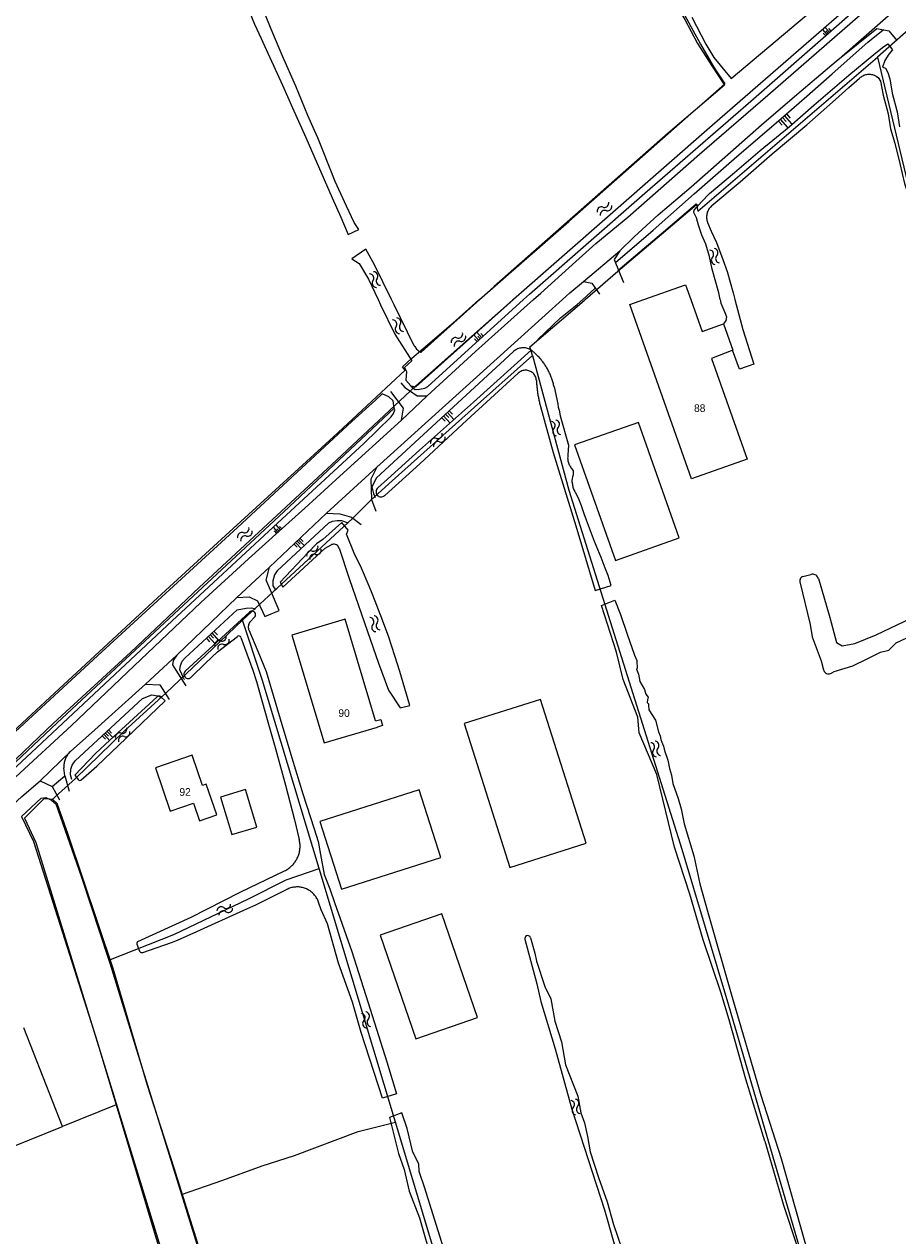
# Model space of a CAD drawing. Extents: x 123992 to 125854, y 449108 to 451911.
# Tile 6 of 175: x 125258 to 125429, y 449316 to 449554. Entities that reach past the tile are written whole.
import ezdxf
from ezdxf.enums import TextEntityAlignment as Align

# ---------------------------------------------------------------- set-up
doc = ezdxf.new("R2010")
doc.units = 0
for name, color, linetype in [('DEFAULT_113', 2, 'CONTINUOUS'), ('DEFAULT_21', 8, 'CONTINUOUS'), ('DEFAULT_4', 1, 'CONTINUOUS'), ('DEFAULT_48', 141, 'CONTINUOUS'), ('DEFAULT_6', 1, 'CONTINUOUS'), ('DEFAULT_79', 9, 'CONTINUOUS'), ('DEFAULT_87', 9, 'CONTINUOUS'), ('DEFAULT_99', 9, 'CONTINUOUS'), ('S04_TALUD', 9, 'CONTINUOUS'), ('S05_WATER', 141, 'CONTINUOUS')]:
    doc.layers.add(name, color=color, linetype=linetype)

msp = doc.modelspace()

# ---------------------------------------------------------------- linework, layer by layer
at = {"layer": 'DEFAULT_21'}
for points in [[(125376.482, 449734.371), (125350.281, 449723.382), (125335.602, 449716.338), (125325.013, 449711.265), (125323.857, 449710.473), (125320.816, 449708.42), (125339.489, 449664.586), (125362.46, 449610.341), (125378.532, 449573.105), (125379.098, 449571.875), (125383.484, 449563.289), (125384.151, 449562.234), (125390.637, 449550.23), (125393.352, 449545.633), (125395.454, 449542.466)], [(125573.748, 449689.48), (125575.112, 449688.019), (125549.422, 449666.325), (125543.938, 449661.914), (125529.805, 449651.015), (125506.945, 449633.276), (125485.883, 449615.25), (125468.495, 449600.373), (125452.69, 449586.634), (125418.913, 449556.797), (125392.917, 449534.231), (125353.817, 449500)], [(125433.842, 449555.046), (125425.446, 449547.72)], [(125367.922, 449500), (125374.375, 449505.556), (125389.875, 449518.697), (125390.141, 449517.419), (125425.446, 449547.72)], [(125425.446, 449547.72), (125436.882, 449500)], [(125347.12, 449500), (125364.723, 449515.357), (125395.454, 449542.466)], [(125251.686, 449408.702), (125250.412, 449410.427), (125253.514, 449413.299), (125263.471, 449422.491), (125283.734, 449441.298), (125296.317, 449452.837), (125318.381, 449472.943), (125332.516, 449486.106), (125331.991, 449486.731), (125333.717, 449488.404), (125342.498, 449495.872), (125347.026, 449499.918), (125347.12, 449500)], [(125353.817, 449500), (125353.655, 449499.858), (125334.602, 449483.008), (125318.95, 449468.36), (125291.929, 449443.333), (125278.505, 449430.607), (125263.279, 449416.609), (125252.961, 449406.777)], [(125357.593, 449488.99), (125357.069, 449490.715), (125367.726, 449499.831), (125367.922, 449500)], [(125300.481, 449436.89), (125309.087, 449444.832), (125322.12, 449456.896), (125325.723, 449460.493), (125329.925, 449464.314), (125346.136, 449478.825), (125357.593, 449488.99)], [(125357.593, 449488.99), (125364.749, 449462.444), (125386.974, 449391.779), (125396.178, 449361.108), (125424.535, 449263.947), (125424.662, 449263.506)], [(125262.881, 449401.473), (125267.584, 449405.718), (125277.191, 449415.06), (125285.446, 449422.578), (125294.652, 449431.295), (125300.481, 449436.89)], [(125315.551, 449387.996), (125304.348, 449425.216), (125300.481, 449436.89)], [(125256.979, 449398.252), (125260.831, 449401.824), (125261.731, 449401.973), (125262.881, 449401.473)], [(125262.881, 449401.473), (125263.73, 449400.747), (125268.77, 449386.324), (125274.193, 449369.931)], [(125256.979, 449398.252), (125259.35, 449393.352), (125271.598, 449354.782), (125275.595, 449341.468)], [(125274.193, 449369.931), (125286.932, 449375.013), (125301.626, 449382.015), (125309.051, 449385.787), (125315.551, 449387.996)], [(125330.57, 449338.098), (125315.551, 449387.996)], [(125274.193, 449369.931), (125274.782, 449368.151), (125279.347, 449353.153), (125288.465, 449323.807)], [(125265.011, 449337.216), (125257.445, 449356.663)], [(125237.869, 449348.031), (125241.76, 449337.255), (125244.43, 449329.306), (125255.133, 449333.248), (125265.011, 449337.216)], [(125275.595, 449341.468), (125265.011, 449337.216)], [(125275.595, 449341.468), (125284.468, 449311.913), (125284.365, 449307.414), (125284.734, 449305.97), (125286.808, 449297.866), (125292.794, 449278.394), (125314.693, 449206.254), (125324.6, 449173.577)], [(125288.465, 449323.807), (125296.623, 449326.637), (125304.318, 449329.477), (125310.688, 449331.542), (125323.273, 449336.211), (125330.57, 449338.098)], [(125367.983, 449212.566), (125351.263, 449269.438), (125338.543, 449311.607), (125330.57, 449338.098)], [(125288.465, 449323.807), (125291.494, 449314.058), (125294.136, 449301.711), (125296.977, 449289.038), (125308.924, 449249.793), (125330.553, 449178.927)]]:
    msp.add_lwpolyline(points, dxfattribs=at)
at = {"layer": 'DEFAULT_4'}
for points in [[(125379.463, 449500), (125387.682, 449502.91), (125388.711, 449500)], [(125396.985, 449490.043), (125392.826, 449488.369), (125399.831, 449468.574), (125388.881, 449464.699), (125376.73, 449499.034), (125379.46, 449499.999), (125379.463, 449500)], [(125388.711, 449500), (125390.932, 449493.724), (125395.154, 449495.218), (125396.985, 449490.043)], [(125326.681, 449417.049), (125320.685, 449437.054), (125310.208, 449433.914), (125316.563, 449412.712), (125327.04, 449415.852)], [(125326.681, 449417.049), (125327.696, 449417.353), (125328.055, 449416.156), (125327.04, 449415.852)], [(125295.407, 449398.539), (125293.352, 449404.611), (125292.613, 449404.36), (125290.598, 449410.312), (125283.321, 449407.848), (125286.207, 449399.32), (125290.805, 449400.876), (125291.988, 449397.381), (125295.407, 449398.539)], [(125339.532, 449390.175), (125335.279, 449403.501), (125315.722, 449397.259), (125319.975, 449383.933), (125339.532, 449390.175)]]:
    msp.add_lwpolyline(points, dxfattribs=at)
at = {"layer": 'DEFAULT_48'}
for points in [[(125333.76, 449677.049), (125338.981, 449665.127), (125341.994, 449658.054), (125345.006, 449650.961), (125349.965, 449638.92), (125353.982, 449629.462), (125358.725, 449618.062), (125362.603, 449608.846), (125366.899, 449599.147), (125369.004, 449594.038), (125371.663, 449587.907), (125375.11, 449580.091), (125377.335, 449574.642), (125378.533, 449571.517), (125381.574, 449565.743), (125383.766, 449561.493), (125387.582, 449555.113), (125390.03, 449550.383), (125392.861, 449545.969), (125395.353, 449542.18), (125384.262, 449532.745), (125350.037, 449502.594), (125347.168, 449500)], [(125318.713, 449523.201), (125316.334, 449529.231), (125315.312, 449531.855), (125314.682, 449533.278), (125313.361, 449536.243), (125310.96, 449541.994), (125308.399, 449547.745), (125306.469, 449552.453), (125304.226, 449557.903), (125302.552, 449561.87), (125300.761, 449566.097), (125299.48, 449568.863), (125298.138, 449571.609), (125294.885, 449578.684), (125290.709, 449588.242), (125287.244, 449596.297)], [(125301.78, 449556.739), (125302.822, 449554.175), (125304.123, 449551.389), (125305.149, 449549.205), (125308.322, 449542.17), (125310.332, 449537.741), (125312.952, 449531.89), (125318.113, 449520.007), (125319.848, 449516.22), (125321.265, 449512.814), (125323.35, 449513.8), (125322.48, 449515.144), (125320.942, 449518.371), (125318.713, 449523.201)], [(125394.527, 449500), (125394.268, 449501.298), (125392.938, 449505.943), (125392.395, 449508.484), (125391.671, 449510.926), (125390.923, 449512.65), (125390.236, 449514.653), (125389.826, 449516.074), (125389.333, 449517.096), (125389.376, 449517.555), (125389.859, 449518.112), (125390.826, 449519.204), (125392.436, 449520.853), (125397.342, 449524.978), (125402.389, 449529.362), (125408.078, 449534.001), (125412.925, 449538.287), (125419.861, 449544.158), (125424.787, 449548.243), (125426.455, 449549.611), (125427.539, 449550.323), (125428.431, 449549.179), (125427.706, 449548.264), (125426.898, 449547.05), (125426.469, 449545.734), (125427.028, 449545.511), (125427.522, 449544.688), (125427.874, 449543.407), (125428.376, 449540.607), (125429.351, 449536.923), (125429.812, 449533.983)], [(125392.866, 449518.481), (125398.43, 449523.173), (125404.724, 449528.708), (125411.54, 449534.38), (125417.191, 449539.399), (125419.806, 449541.701), (125421.936, 449543.567)], [(125425.27, 449543.9), (125425.093, 449543.993), (125424.91, 449544.074), (125424.722, 449544.142), (125424.53, 449544.197), (125424.334, 449544.239), (125424.136, 449544.267), (125423.937, 449544.28), (125423.737, 449544.281), (125423.538, 449544.267), (125423.339, 449544.239), (125423.144, 449544.198), (125422.951, 449544.143), (125422.763, 449544.075), (125422.581, 449543.994), (125422.404, 449543.901), (125422.234, 449543.796), (125422.072, 449543.679), (125421.936, 449543.567)], [(125425.27, 449543.9), (125425.616, 449543.701), (125426.082, 449543.001), (125426.582, 449540.21), (125427.552, 449536.545), (125428.017, 449533.576), (125428.865, 449530.746), (125429.902, 449526.763), (125430.787, 449522.853), (125431.294, 449521.261), (125431.673, 449518.613), (125432.444, 449513.273), (125433.829, 449508.708), (125434.325, 449506.643), (125435.042, 449505.167), (125435.33, 449504.166), (125435.693, 449502.902), (125436.289, 449500)], [(125392.866, 449518.481), (125392.718, 449518.347), (125392.579, 449518.203), (125392.45, 449518.05), (125392.333, 449517.888), (125392.226, 449517.719), (125392.132, 449517.542), (125392.05, 449517.36), (125391.98, 449517.173), (125391.924, 449516.981), (125391.881, 449516.786), (125391.851, 449516.588), (125391.835, 449516.389), (125391.832, 449516.189), (125391.844, 449515.989), (125391.869, 449515.791), (125391.907, 449515.594), (125391.959, 449515.401), (125392.024, 449515.212), (125392.045, 449515.16)], [(125392.045, 449515.16), (125392.728, 449513.478), (125393.772, 449511.193), (125395.01, 449507.868), (125395.855, 449505.485), (125397.066, 449501.341), (125397.422, 449500)], [(125329.796, 449500), (125326.484, 449506.805), (125324.744, 449509.894), (125322.013, 449508.033), (125323.426, 449507.085), (125325.286, 449503.996), (125327.181, 449500)], [(125327.181, 449500), (125327.181, 449499.999), (125327.67, 449498.969), (125330.458, 449493.172), (125333.792, 449487.911), (125332.394, 449486.647), (125332.738, 449485.85), (125332.61, 449484.152), (125333.635, 449482.984), (125334.62, 449482.815), (125353.825, 449499.999), (125353.826, 449500)], [(125334.299, 449490.897), (125330.308, 449498.947), (125329.796, 449500)], [(125347.168, 449500), (125347.167, 449499.999), (125335.622, 449489.63)], [(125394.527, 449500), (125394.667, 449499.298), (125395.43, 449497.437), (125395.73, 449496.577), (125395.604, 449495.841), (125395.154, 449495.218)], [(125397.422, 449500), (125397.422, 449499.999), (125398.979, 449494.123), (125401.148, 449487.273), (125398.32, 449486.272), (125396.938, 449490.026)], [(125334.299, 449490.897), (125334.394, 449490.721), (125334.502, 449490.553), (125334.622, 449490.393), (125334.754, 449490.243), (125334.897, 449490.102), (125335.049, 449489.973), (125335.211, 449489.856), (125335.381, 449489.751), (125335.559, 449489.659), (125335.622, 449489.63)], [(125327.099, 449462.927), (125329.014, 449464.639), (125335.341, 449470.359), (125345.92, 449479.82), (125357.297, 449490.049)], [(125361.808, 449482.822), (125361.766, 449483.018), (125361.722, 449483.213), (125361.674, 449483.407), (125361.622, 449483.6), (125361.568, 449483.793), (125361.511, 449483.984), (125361.45, 449484.175), (125361.386, 449484.364), (125361.32, 449484.553), (125361.25, 449484.74), (125361.177, 449484.926), (125361.101, 449485.111), (125361.022, 449485.295), (125360.94, 449485.477), (125360.855, 449485.658), (125360.767, 449485.838), (125360.676, 449486.016), (125360.582, 449486.193), (125360.485, 449486.368), (125360.386, 449486.541), (125360.283, 449486.713), (125360.178, 449486.883), (125360.07, 449487.052), (125359.959, 449487.218), (125359.846, 449487.383), (125359.73, 449487.546), (125359.611, 449487.707), (125359.49, 449487.866), (125359.366, 449488.023), (125359.239, 449488.178), (125359.11, 449488.33), (125358.979, 449488.481), (125358.845, 449488.629), (125358.708, 449488.776), (125358.569, 449488.92), (125358.428, 449489.061), (125358.285, 449489.201), (125358.139, 449489.338), (125357.991, 449489.472), (125357.841, 449489.605), (125357.689, 449489.734), (125357.535, 449489.861), (125357.378, 449489.986), (125357.297, 449490.049)], [(125328.466, 449461.41), (125335.358, 449467.662), (125344.67, 449476.275), (125354.759, 449485.518)], [(125358.335, 449484.077), (125358.313, 449484.276), (125358.273, 449484.472), (125358.214, 449484.663), (125358.138, 449484.848), (125358.045, 449485.024), (125357.936, 449485.192), (125357.811, 449485.348), (125357.673, 449485.493), (125357.521, 449485.623), (125357.358, 449485.739), (125357.185, 449485.839), (125357.004, 449485.923), (125356.815, 449485.989), (125356.621, 449486.037), (125356.423, 449486.067), (125356.224, 449486.079), (125356.024, 449486.071), (125355.826, 449486.046), (125355.631, 449486.001), (125355.441, 449485.939), (125355.258, 449485.859), (125355.083, 449485.762), (125354.917, 449485.65), (125354.763, 449485.522), (125354.759, 449485.518)], [(125358.335, 449484.077), (125358.369, 449483.542)], [(125358.369, 449483.542), (125358.382, 449483.342), (125358.398, 449483.143), (125358.414, 449482.944), (125358.433, 449482.745), (125358.453, 449482.546), (125358.476, 449482.347), (125358.499, 449482.148), (125358.525, 449481.95), (125358.552, 449481.752), (125358.581, 449481.554), (125358.612, 449481.356), (125358.645, 449481.159), (125358.679, 449480.962), (125358.715, 449480.765), (125358.753, 449480.569), (125358.792, 449480.373), (125358.833, 449480.177), (125358.876, 449479.982), (125358.921, 449479.787), (125358.967, 449479.592), (125359.015, 449479.398), (125359.065, 449479.204), (125359.116, 449479.011), (125359.141, 449478.919)], [(125227.887, 449384.546), (125245.422, 449400.512), (125251.336, 449405.624), (125253.061, 449406.922), (125253.444, 449406.701), (125264.025, 449416.658), (125285.148, 449436.352), (125308.594, 449458.216), (125330.338, 449478.647), (125330.123, 449480.046), (125329.306, 449480.847), (125327.949, 449481.449), (125326.686, 449480.175), (125321.997, 449475.973), (125299.513, 449455.145), (125272.019, 449429.956), (125255.729, 449414.927), (125255.192, 449414.882)], [(125361.808, 449482.822), (125362.553, 449479.461), (125362.627, 449478.801), (125362.822, 449478.22), (125363.032, 449477.078), (125364.642, 449471.311), (125364.614, 449470.353), (125364.526, 449469.435)], [(125359.141, 449478.919), (125361.611, 449469.919), (125362.974, 449465.611), (125366.105, 449455.436), (125369.895, 449442.738), (125373.022, 449443.71), (125372.44, 449445.693), (125371.853, 449447.136), (125371.111, 449449.24), (125369.779, 449452.388), (125368.214, 449456.577), (125367.765, 449457.819), (125367.239, 449459.363), (125366.778, 449460.592), (125366.209, 449461.685)], [(125364.526, 449469.435), (125364.501, 449469.237), (125364.487, 449469.037), (125364.485, 449468.837), (125364.495, 449468.637), (125364.517, 449468.439), (125364.55, 449468.241), (125364.595, 449468.046), (125364.651, 449467.855), (125364.718, 449467.666), (125364.796, 449467.482), (125364.885, 449467.303), (125364.984, 449467.129), (125365.093, 449466.961), (125365.203, 449466.811)], [(125365.203, 449466.811), (125365.559, 449466.349)], [(125365.516, 449465.156), (125365.591, 449465.341), (125365.641, 449465.535), (125365.663, 449465.733), (125365.659, 449465.933), (125365.628, 449466.13), (125365.57, 449466.322), (125365.559, 449466.349)], [(125365.397, 449464.339), (125365.516, 449465.156)], [(125365.397, 449464.074), (125365.397, 449464.339)], [(125365.397, 449464.074), (125365.402, 449463.874), (125365.417, 449463.675), (125365.442, 449463.476), (125365.477, 449463.279), (125365.522, 449463.085), (125365.578, 449462.892), (125365.643, 449462.703), (125365.717, 449462.518), (125365.802, 449462.336), (125365.895, 449462.16), (125365.997, 449461.988), (125366.108, 449461.821), (125366.209, 449461.685)], [(125327.099, 449462.927), (125326.964, 449462.78), (125326.86, 449462.609), (125326.791, 449462.422), (125326.76, 449462.225), (125326.769, 449462.025), (125326.815, 449461.831), (125326.899, 449461.65), (125327.016, 449461.488), (125327.163, 449461.353), (125327.333, 449461.248), (125327.52, 449461.179), (125327.718, 449461.147), (125327.917, 449461.154), (125328.111, 449461.2), (125328.293, 449461.283), (125328.455, 449461.4), (125328.466, 449461.41)], [(125319.481, 449451.084), (125321.447, 449445.104), (125325.116, 449434.663), (125327.223, 449428.412), (125329.216, 449423.081), (125331.485, 449419.606), (125333.429, 449420.088), (125332.748, 449422.332), (125331.427, 449426.798), (125330.494, 449429.883), (125329.266, 449433.529), (125328.034, 449436.857), (125326.118, 449441.827), (125325.394, 449443.571), (125323.884, 449447.141), (125322.49, 449450.069), (125320.923, 449453.838), (125321.289, 449454.595), (125320.062, 449456.124), (125316.275, 449452.738), (125315.047, 449451.89), (125313.312, 449450.126), (125307.864, 449444.339), (125308.436, 449443.375), (125316.72, 449451.076), (125317.939, 449451.712)], [(125319.481, 449451.084), (125319.402, 449451.267), (125319.29, 449451.433), (125319.151, 449451.576), (125318.987, 449451.691), (125318.806, 449451.774), (125318.612, 449451.823), (125318.413, 449451.835), (125318.215, 449451.811), (125318.024, 449451.752), (125317.939, 449451.712)], [(125410.801, 449445.46), (125410.616, 449445.385), (125410.453, 449445.271), (125410.32, 449445.121), (125410.225, 449444.946), (125410.172, 449444.754), (125410.165, 449444.554), (125410.186, 449444.42)], [(125410.801, 449445.46), (125412.386, 449445.894)], [(125413.836, 449445.083), (125413.764, 449445.269), (125413.662, 449445.441), (125413.533, 449445.593), (125413.38, 449445.722), (125413.207, 449445.822), (125413.02, 449445.892), (125412.824, 449445.93), (125412.624, 449445.934), (125412.427, 449445.904), (125412.386, 449445.894)], [(125413.836, 449445.083), (125416.081, 449437.401), (125417.439, 449432.495), (125418.492, 449431.807), (125421.035, 449432.305), (125425.209, 449434.028), (125430.83, 449436.698), (125434.948, 449438.92), (125441.37, 449441.744), (125445.745, 449443.585), (125448.319, 449444.318)], [(125410.186, 449444.42), (125412.191, 449436.056), (125412.59, 449433.635), (125414.388, 449428.885), (125414.818, 449427.141)], [(125403.271, 449334.333), (125399.537, 449346.533), (125396.416, 449357.728), (125394.686, 449363.437), (125391.16, 449373.996), (125388.559, 449382.929), (125385.52, 449392.226), (125382.065, 449406.501), (125378.578, 449414.742), (125378.285, 449417.822), (125375.411, 449425.219), (125374.118, 449430.564), (125371.139, 449439.78), (125373.767, 449440.817), (125374.882, 449437.97), (125376.208, 449434.163), (125377.671, 449430.015), (125378.082, 449428.932), (125378.148, 449427.393), (125378.067, 449427.274), (125378.439, 449426.272), (125378.706, 449424.812), (125379.632, 449423.245), (125379.864, 449422.323), (125380.358, 449421.7), (125380.234, 449421.182), (125380.149, 449420.663), (125380.367, 449420.441), (125380.425, 449420.181), (125380.456, 449419.222), (125381.758, 449417.193), (125382.378, 449414.91), (125382.691, 449414.128), (125382.805, 449413.388), (125383.04, 449412.886)], [(125416.47, 449426.499), (125416.929, 449426.805), (125420.597, 449427.893), (125423.428, 449429.307), (125426.098, 449430.564), (125427.742, 449430.95), (125429.154, 449432.416), (125431.241, 449433.398), (125433.831, 449434.714), (125439.647, 449436.683), (125450.064, 449441.497)], [(125289.207, 449426.82), (125301.862, 449438.474)], [(125302.858, 449437.455), (125302.975, 449437.616), (125303.043, 449437.803), (125303.057, 449438.002), (125303.015, 449438.197), (125302.921, 449438.373), (125302.781, 449438.515), (125302.608, 449438.614), (125302.414, 449438.66), (125302.215, 449438.652), (125302.026, 449438.588), (125301.862, 449438.474), (125301.862, 449438.474)], [(125301.996, 449436.562), (125301.868, 449436.409), (125301.762, 449436.239), (125301.681, 449436.057), (125301.626, 449435.864), (125301.599, 449435.666), (125301.6, 449435.467), (125301.629, 449435.269), (125301.685, 449435.077), (125301.709, 449435.016)], [(125301.996, 449436.562), (125302.858, 449437.455)], [(125290.331, 449425.633), (125293.171, 449428.399), (125295.569, 449430.656), (125299.47, 449433.687)], [(125300.176, 449433.484), (125300.068, 449433.65), (125299.899, 449433.755), (125299.702, 449433.779), (125299.514, 449433.717), (125299.47, 449433.687)], [(125300.176, 449433.484), (125302.537, 449427.041), (125303.257, 449424.818), (125305.468, 449416.868), (125307.02, 449411.36), (125308.92, 449404.391), (125310.681, 449397.603), (125311.651, 449393.717)], [(125301.709, 449435.016), (125303.489, 449430.809), (125305.134, 449426.8), (125307.913, 449417.487), (125310.205, 449409.775), (125312.345, 449402.685), (125314.565, 449395.813), (125315.363, 449393.329), (125315.801, 449390.748), (125316.567, 449386.845), (125317.642, 449384.019), (125318.599, 449381.295), (125321.995, 449371.675), (125325.616, 449360.297), (125328.867, 449349.981), (125330.792, 449343.671), (125328.004, 449342.775), (125323.857, 449355.757), (125322.109, 449361.725), (125319.376, 449369.36), (125317.223, 449377.11), (125315.987, 449379.877), (125315.447, 449381.404)], [(125289.207, 449426.82), (125289.078, 449426.668), (125288.99, 449426.489), (125288.947, 449426.294), (125288.953, 449426.095), (125289.008, 449425.903), (125289.107, 449425.729), (125289.245, 449425.586), (125289.414, 449425.479), (125289.603, 449425.417), (125289.802, 449425.403), (125289.999, 449425.437), (125290.181, 449425.518), (125290.331, 449425.633)], [(125414.818, 449427.141), (125414.884, 449426.952), (125414.983, 449426.779), (125415.112, 449426.627), (125415.267, 449426.501), (125415.442, 449426.405), (125415.632, 449426.344), (125415.83, 449426.318), (125416.03, 449426.329), (125416.224, 449426.377), (125416.406, 449426.459), (125416.47, 449426.499)], [(125283.653, 449421.799), (125274.385, 449413.234), (125271.563, 449410.66), (125267.488, 449406.399), (125268.097, 449405.495)], [(125268.66, 449405.423), (125271.781, 449408.181), (125277.547, 449413.667), (125285.229, 449420.994), (125284.401, 449421.791)], [(125284.401, 449421.791), (125284.235, 449421.9), (125284.04, 449421.943), (125283.844, 449421.913), (125283.671, 449421.815), (125283.653, 449421.799)], [(125383.04, 449412.886), (125383.354, 449412.084), (125383.527, 449411.224), (125384.21, 449409.34), (125384.555, 449407.659), (125384.944, 449406.356), (125385.209, 449404.716), (125386.244, 449401.81), (125386.845, 449399.727), (125387.44, 449396.805), (125389.304, 449390.496), (125390.495, 449384.971), (125392.028, 449379.603), (125396.665, 449363.341), (125402.53, 449343.37), (125406.5, 449330.949)], [(125268.097, 449405.495), (125268.247, 449405.366), (125268.441, 449405.33), (125268.627, 449405.397), (125268.66, 449405.423)], [(125330.777, 449179.129), (125326.354, 449193.323), (125315.037, 449230.455), (125306.192, 449259.293), (125297.367, 449288.271), (125295.296, 449297.103), (125293.976, 449303.376), (125291.711, 449314.185), (125287, 449329.034), (125281.773, 449345.263), (125275.009, 449368.305), (125266.177, 449394.667), (125264.017, 449400.823), (125263.18, 449401.504), (125262.161, 449401.726), (125261.302, 449401.628), (125257.574, 449397.884), (125259.797, 449393.126), (125284.789, 449311.867), (125284.696, 449307.314), (125287.521, 449296.764), (125291.873, 449282.075), (125313.063, 449212.189), (125324.795, 449173.752)], [(125308.755, 449387.546), (125308.934, 449387.636), (125309.109, 449387.733), (125309.28, 449387.836), (125309.448, 449387.945), (125309.611, 449388.061), (125309.77, 449388.182), (125309.924, 449388.309), (125310.074, 449388.442), (125310.218, 449388.58), (125310.357, 449388.724), (125310.491, 449388.872), (125310.619, 449389.026), (125310.742, 449389.184), (125310.858, 449389.347), (125310.969, 449389.513), (125311.073, 449389.684), (125311.171, 449389.858), (125311.262, 449390.036), (125311.346, 449390.218), (125311.424, 449390.402), (125311.495, 449390.589), (125311.559, 449390.778), (125311.616, 449390.97), (125311.666, 449391.164), (125311.708, 449391.359), (125311.744, 449391.556), (125311.772, 449391.754), (125311.792, 449391.953), (125311.805, 449392.153), (125311.811, 449392.352), (125311.81, 449392.552), (125311.801, 449392.752), (125311.784, 449392.952), (125311.761, 449393.15), (125311.73, 449393.348), (125311.691, 449393.544), (125311.651, 449393.717)], [(125279.886, 449373.648), (125290.341, 449378.416), (125300.041, 449383.349), (125308.755, 449387.546)], [(125280.835, 449371.468), (125286.479, 449373.453), (125287.663, 449373.923), (125291.516, 449375.608), (125300.73, 449379.807), (125303.119, 449380.886), (125309.276, 449383.917)], [(125315.447, 449381.404), (125315.376, 449381.591), (125315.297, 449381.775), (125315.209, 449381.954), (125315.114, 449382.13), (125315.011, 449382.301), (125314.9, 449382.468), (125314.782, 449382.629), (125314.656, 449382.785), (125314.524, 449382.935), (125314.385, 449383.079), (125314.24, 449383.217), (125314.089, 449383.348), (125313.933, 449383.472), (125313.77, 449383.589), (125313.603, 449383.699), (125313.431, 449383.801), (125313.255, 449383.895), (125313.074, 449383.981), (125312.89, 449384.059), (125312.703, 449384.129), (125312.512, 449384.19), (125312.319, 449384.242), (125312.124, 449384.286), (125311.927, 449384.321), (125311.729, 449384.348), (125311.53, 449384.365), (125311.33, 449384.373), (125311.13, 449384.373), (125310.93, 449384.363), (125310.731, 449384.345), (125310.533, 449384.317), (125310.336, 449384.281), (125310.141, 449384.236), (125309.949, 449384.182), (125309.759, 449384.12), (125309.572, 449384.049), (125309.388, 449383.97), (125309.276, 449383.917)], [(125279.886, 449373.648), (125279.732, 449373.523), (125279.658, 449373.34), (125279.68, 449373.145)], [(125357.176, 449374.377), (125357.089, 449374.556), (125356.946, 449374.694), (125356.764, 449374.775), (125356.566, 449374.788), (125356.375, 449374.733), (125356.214, 449374.615), (125356.104, 449374.449), (125356.058, 449374.256), (125356.076, 449374.074)], [(125356.076, 449374.074), (125358.396, 449365.302), (125359.186, 449361.839), (125362.043, 449352.504), (125365.28, 449340.648), (125371.765, 449320.833), (125375.275, 449308.336), (125380.921, 449290.846), (125383.514, 449280.934), (125385.498, 449274.623), (125386.932, 449269.416), (125387.706, 449266.492), (125389.325, 449261.824), (125391.58, 449254.412)], [(125357.176, 449374.377), (125358.048, 449371.319), (125358.375, 449369.798), (125359.971, 449364.809), (125361.169, 449362.362), (125361.991, 449357.979), (125363.275, 449353.872), (125364.035, 449349.35), (125366.481, 449343.196), (125367.091, 449339.894), (125367.775, 449337.97), (125368.392, 449335.268), (125368.945, 449332.226), (125370.56, 449327.157), (125372.258, 449322.387), (125373.499, 449317.942), (125375.156, 449313.112)], [(125279.68, 449373.145), (125280.215, 449371.754)], [(125280.215, 449371.754), (125280.323, 449371.587), (125280.488, 449371.477), (125280.683, 449371.441), (125280.835, 449371.468)], [(125340.363, 449312.308), (125337.599, 449321.062), (125336.375, 449325.109), (125335.284, 449328.375), (125335.157, 449329.875), (125333.997, 449332.182), (125332.878, 449336.847), (125331.845, 449339.913), (125329.419, 449339.013), (125331.156, 449331.906), (125332.288, 449328.76), (125333.271, 449324.516), (125335.304, 449319.224), (125337.865, 449310.292)], [(125403.271, 449334.333), (125406.96, 449321.754), (125409.726, 449313.439), (125410.952, 449309.613), (125415.218, 449294.332), (125417.037, 449287.363), (125417.87, 449284.28), (125419.872, 449277.649), (125422.498, 449269.255), (125424.286, 449263.425), (125424.347, 449263.223)], [(125406.5, 449330.949), (125411.155, 449314.486), (125415.884, 449299.52), (125416.746, 449295.258), (125419.231, 449286.765), (125421.216, 449280.534), (125424.852, 449268.676), (125425.921, 449264.638)]]:
    msp.add_lwpolyline(points, dxfattribs=at)
at = {"layer": 'DEFAULT_6'}
for points in [[(125388.906, 449555.586), (125391.71, 449550.232), (125393.232, 449547.605), (125396.692, 449543.51), (125436.215, 449576.853)], [(125386.457, 449453.085), (125378.418, 449475.821), (125365.847, 449471.375), (125373.886, 449448.64), (125386.457, 449453.085)], [(125368.143, 449392.966), (125359.149, 449421.292), (125344.119, 449416.52), (125353.113, 449388.194), (125368.143, 449392.966)], [(125303.316, 449396.146), (125301.099, 449403.547), (125296.177, 449402.072), (125298.393, 449394.672), (125303.316, 449396.146)], [(125346.764, 449358.654), (125339.732, 449379.091), (125327.584, 449374.912), (125334.616, 449354.474), (125346.764, 449358.654)]]:
    msp.add_lwpolyline(points, dxfattribs=at)
at = {"layer": 'DEFAULT_79'}
for points in [[(125374.395, 449505.721), (125380.029, 449510.522), (125383.746, 449513.683), (125389.801, 449518.804), (125390.177, 449518.471)], [(125367.474, 449500), (125369.858, 449502.14)], [(125358.609, 449492.159), (125363.085, 449496.419), (125366.382, 449499.02), (125367.474, 449500)]]:
    msp.add_lwpolyline(points, dxfattribs=at)
at = {"layer": 'DEFAULT_87'}
for points in [[(125355.811, 449500), (125356.951, 449501.039), (125379.678, 449520.918), (125400.573, 449539.07), (125416.341, 449552.879), (125432.27, 449566.925), (125439.833, 449573.612), (125448.662, 449581.309), (125457.511, 449588.986), (125462.78, 449593.709), (125463.193, 449593.999), (125464.181, 449595.09), (125464.468, 449596.147), (125464.415, 449597.066)], [(125373.873, 449507.304), (125381.312, 449513.651), (125389.377, 449520.793), (125397.802, 449528.153), (125405.544, 449534.778), (125411.577, 449540.014), (125416.524, 449544.439), (125423.603, 449550.628), (125426.598, 449553.107)], [(125333.63, 449482.957), (125334.449, 449482.298), (125335.349, 449482.339), (125336.349, 449482.519), (125336.993, 449482.861), (125355.81, 449499.999), (125355.811, 449500)], [(125357.297, 449490.049), (125357.123, 449490.148), (125356.944, 449490.236), (125356.758, 449490.311), (125356.568, 449490.373), (125356.375, 449490.423), (125356.178, 449490.459), (125355.979, 449490.482), (125355.78, 449490.491), (125355.58, 449490.487), (125355.38, 449490.47), (125355.183, 449490.439), (125354.988, 449490.394), (125354.796, 449490.337), (125354.609, 449490.267), (125354.427, 449490.184), (125354.251, 449490.09), (125354.082, 449489.983), (125353.92, 449489.866), (125353.766, 449489.737), (125353.734, 449489.708)], [(125353.734, 449489.708), (125326.838, 449464.931), (125325.937, 449463.128), (125326.297, 449461.85), (125326.617, 449461.032)], [(125230.778, 449384.667), (125258.948, 449410.847), (125286.644, 449436.745), (125307.425, 449456.049), (125324.356, 449471.67), (125329.754, 449476.93), (125330.212, 449477.545), (125330.432, 449478.264), (125330.338, 449478.647)], [(125321.361, 449455.999), (125320.041, 449456.437), (125319.142, 449456.457), (125318.122, 449456.337), (125317.436, 449455.988), (125307.278, 449446.61), (125306.749, 449445.811), (125306.43, 449444.632), (125306.47, 449443.654), (125307.01, 449442.816)], [(125288.842, 449425.419), (125288.522, 449426.277), (125288.142, 449427.136), (125288.288, 449427.935), (125288.612, 449428.824), (125289.165, 449429.491), (125299.458, 449438.936), (125301.173, 449439.22), (125302.233, 449439.34), (125303.053, 449439.101)], [(125288.842, 449425.419), (125289.056, 449425.225)], [(125266.876, 449405.505), (125266.616, 449406.463), (125266.656, 449407.541), (125266.971, 449408.356), (125267.556, 449409.193), (125280.806, 449421.482), (125282.645, 449422.162), (125283.725, 449422.023), (125284.604, 449421.664)]]:
    msp.add_lwpolyline(points, dxfattribs=at)
at = {"layer": 'DEFAULT_99'}
for points in [[(125357.788, 449500), (125359.198, 449501.262), (125366.076, 449507.492), (125370.038, 449511.004), (125376.33, 449516.22), (125390.467, 449528.579), (125403.881, 449540.243), (125422.098, 449556.013), (125426.683, 449559.92), (125430.364, 449563.295), (125434.551, 449567.483), (125439.517, 449571.769), (125448.867, 449579.862), (125460.63, 449589.997), (125466.098, 449594.479), (125466.551, 449596.314), (125465.166, 449598.622)], [(125418.508, 449547.892), (125430.252, 449558.186)], [(125374.787, 449509.556), (125377.584, 449512.355), (125382.272, 449516.661), (125388.826, 449522.175), (125402.642, 449534.376), (125409.599, 449540.386), (125417.32, 449546.931), (125425.32, 449553.355), (125427.716, 449552.9), (125429.303, 449550.952)], [(125367.609, 449503.527), (125374.787, 449509.556), (125373.616, 449507.865), (125375.486, 449503.356)], [(125363.467, 449500), (125364.936, 449501.326), (125367.609, 449503.527), (125369.248, 449503.216), (125370.753, 449501.068)], [(125326.915, 449467.013), (125363.467, 449500)], [(125336.813, 449481.035), (125346.366, 449489.786), (125357.787, 449499.999), (125357.788, 449500)], [(125331.617, 449483.617), (125332.428, 449482.652), (125333.363, 449482.103), (125334.893, 449481.012), (125336.813, 449481.035)], [(125331.793, 449476.263), (125332.173, 449478.597), (125329.683, 449481.895)], [(125336.813, 449481.035), (125331.793, 449476.263)], [(125228.607, 449381.325), (125231.175, 449383.089), (125241.112, 449392.256), (125255.826, 449406.018), (125266.832, 449416.174), (125279.169, 449427.918), (125292.274, 449440.394), (125301.646, 449448.986), (125307.691, 449454.39), (125312.768, 449458.942), (125319.661, 449465.217), (125331.793, 449476.263)], [(125317.018, 449457.927), (125326.915, 449467.013)], [(125326.915, 449467.013), (125325.734, 449464.607), (125325.9, 449460.669), (125326.72, 449458.325)], [(125305.79, 449447.313), (125317.018, 449457.927)], [(125317.018, 449457.927), (125319.637, 449457.825), (125321.931, 449457.167), (125323.819, 449455.712)], [(125305.79, 449447.313), (125299.381, 449441.333)], [(125299.381, 449441.333), (125301.821, 449441.452), (125303.453, 449440.659), (125304.906, 449437.591), (125307.717, 449438.786), (125305.991, 449442.815), (125305.148, 449444.741), (125305.79, 449447.313)], [(125287.534, 449430.008), (125299.381, 449441.333)], [(125281.355, 449424.274), (125287.534, 449430.008)], [(125287.534, 449430.008), (125286.839, 449428.939), (125286.681, 449428.066), (125287.333, 449427.031), (125289.312, 449423.975)], [(125266.667, 449411.099), (125270.738, 449414.703), (125281.355, 449424.274)], [(125281.355, 449424.274), (125284.234, 449424.154), (125286.073, 449421.258)], [(125260.659, 449405.258), (125266.667, 449411.099)], [(125266.667, 449411.099), (125266.521, 449410.963), (125266.381, 449410.819), (125266.249, 449410.669), (125266.124, 449410.513), (125266.008, 449410.35), (125265.899, 449410.183), (125265.799, 449410.009), (125265.708, 449409.832), (125265.625, 449409.649), (125265.552, 449409.463), (125265.488, 449409.274), (125265.433, 449409.082), (125265.388, 449408.887), (125265.353, 449408.69), (125265.327, 449408.492), (125265.311, 449408.292), (125265.305, 449408.092), (125265.309, 449407.892), (125265.312, 449407.84)], [(125265.497, 449406.253), (125265.312, 449407.84)], [(125240.728, 449387.065), (125241.454, 449387.758), (125257.013, 449402.152), (125260.659, 449405.258)], [(125260.659, 449405.258), (125262.977, 449404.155)], [(125262.977, 449404.155), (125265.497, 449406.253)], [(125265.497, 449406.253), (125266.376, 449403.236)], [(125262.977, 449404.155), (125264.456, 449401.538)]]:
    msp.add_lwpolyline(points, dxfattribs=at)
at = {"layer": 'S04_TALUD'}
for p, q in [((125414.616, 449553.19), (125415.496, 449552.164)), ((125414.8, 449552.457), (125415.24, 449551.944)), ((125415.129, 449553.63), (125416.01, 449552.604)), ((125415.313, 449552.897), (125415.753, 449552.384)), ((125415.826, 449553.337), (125416.266, 449552.824)), ((125407.822, 449533.838), (125406.393, 449535.468)), ((125407.515, 449535.01), (125406.801, 449535.825)), ((125408.637, 449534.552), (125407.209, 449536.182)), ((125408.33, 449535.724), (125407.616, 449536.539)), ((125406.7, 449534.296), (125405.986, 449535.111)), ((125345.948, 449493.127), (125347.012, 449491.923)), ((125346.55, 449493.659), (125347.614, 449492.455)), ((125346.781, 449492.791), (125347.313, 449492.189)), ((125347.383, 449493.323), (125347.915, 449492.721)), ((125346.179, 449492.259), (125346.711, 449491.657)), ((125340.346, 449476.072), (125339.671, 449476.799)), ((125341.384, 449475.683), (125340.035, 449477.136)), ((125341.072, 449476.746), (125340.398, 449477.473)), ((125342.11, 449476.357), (125340.761, 449477.81)), ((125341.799, 449477.421), (125341.125, 449478.147)), ((125306.54, 449455.17), (125307.44, 449454.165)), ((125306.739, 449454.443), (125307.188, 449453.94)), ((125307.042, 449455.62), (125307.942, 449454.615)), ((125307.241, 449454.893), (125307.691, 449454.39)), ((125307.744, 449455.342), (125308.194, 449454.84)), ((125312.071, 449450.959), (125310.943, 449452.135)), ((125311.801, 449451.829), (125311.237, 449452.417)), ((125312.659, 449451.523), (125311.531, 449452.699)), ((125312.389, 449452.393), (125311.825, 449452.981)), ((125311.213, 449451.265), (125310.649, 449451.853)), ((125294.046, 449432.641), (125293.369, 449433.382)), ((125295.094, 449432.238), (125293.739, 449433.72)), ((125294.787, 449433.318), (125294.11, 449434.059)), ((125295.835, 449432.916), (125294.481, 449434.398)), ((125295.528, 449433.995), (125294.851, 449434.736)), ((125273.484, 449413.465), (125272.906, 449414.082)), ((125274.37, 449413.137), (125273.214, 449414.371)), ((125274.101, 449414.043), (125273.523, 449414.66)), ((125274.987, 449413.715), (125273.832, 449414.949)), ((125274.718, 449414.621), (125274.14, 449415.238))]:
    msp.add_line(p, q, dxfattribs=at)
at = {"layer": 'S05_WATER'}
for points in [[(125371.437, 449518.176), (125371.631, 449518.129), (125371.83, 449518.128), (125372.025, 449518.174), (125372.203, 449518.263), (125372.355, 449518.392), (125372.473, 449518.553), (125372.551, 449518.737), (125372.583, 449518.934), (125372.569, 449519.133), (125372.561, 449519.169)], [(125371.437, 449518.176), (125371.243, 449518.224), (125371.044, 449518.224), (125370.849, 449518.179), (125370.671, 449518.089), (125370.519, 449517.96), (125370.401, 449517.799), (125370.323, 449517.616), (125370.291, 449517.419), (125370.305, 449517.22), (125370.313, 449517.183)], [(125372.033, 449517.502), (125371.839, 449517.549), (125371.64, 449517.55), (125371.445, 449517.504), (125371.267, 449517.415), (125371.115, 449517.286), (125370.997, 449517.125), (125370.919, 449516.941), (125370.887, 449516.744), (125370.901, 449516.545), (125370.909, 449516.509)], [(125372.033, 449517.502), (125372.227, 449517.454), (125372.426, 449517.454), (125372.621, 449517.499), (125372.799, 449517.589), (125372.951, 449517.718), (125373.069, 449517.879), (125373.147, 449518.062), (125373.179, 449518.259), (125373.165, 449518.458), (125373.157, 449518.495)], [(125392.997, 449508.328), (125393.115, 449508.489), (125393.193, 449508.673), (125393.226, 449508.869), (125393.212, 449509.068), (125393.152, 449509.259), (125393.049, 449509.43), (125392.909, 449509.572), (125392.74, 449509.678), (125392.551, 449509.741), (125392.514, 449509.748)], [(125393.849, 449508.618), (125393.967, 449508.778), (125394.045, 449508.962), (125394.078, 449509.159), (125394.064, 449509.358), (125394.004, 449509.548), (125393.901, 449509.719), (125393.761, 449509.862), (125393.592, 449509.968), (125393.403, 449510.031), (125393.366, 449510.038)], [(125392.997, 449508.328), (125392.879, 449508.168), (125392.801, 449507.984), (125392.768, 449507.787), (125392.782, 449507.588), (125392.842, 449507.398), (125392.945, 449507.227), (125393.085, 449507.084), (125393.254, 449506.978), (125393.443, 449506.915), (125393.48, 449506.908)], [(125393.849, 449508.618), (125393.731, 449508.457), (125393.653, 449508.273), (125393.62, 449508.077), (125393.634, 449507.878), (125393.694, 449507.687), (125393.797, 449507.516), (125393.937, 449507.374), (125394.106, 449507.268), (125394.295, 449507.205), (125394.332, 449507.198)], [(125326.165, 449503.719), (125326.259, 449503.895), (125326.31, 449504.088), (125326.314, 449504.288), (125326.271, 449504.483), (125326.184, 449504.662), (125326.058, 449504.817), (125325.899, 449504.938), (125325.717, 449505.018), (125325.52, 449505.054), (125325.483, 449505.055)], [(125326.967, 449504.129), (125327.061, 449504.305), (125327.111, 449504.498), (125327.115, 449504.697), (125327.073, 449504.892), (125326.986, 449505.072), (125326.86, 449505.226), (125326.701, 449505.347), (125326.518, 449505.427), (125326.322, 449505.463), (125326.284, 449505.465)], [(125326.165, 449503.719), (125326.071, 449503.543), (125326.021, 449503.35), (125326.017, 449503.151), (125326.059, 449502.956), (125326.146, 449502.776), (125326.272, 449502.622), (125326.431, 449502.501), (125326.614, 449502.421), (125326.81, 449502.385), (125326.848, 449502.383)], [(125326.967, 449504.129), (125326.873, 449503.953), (125326.822, 449503.76), (125326.818, 449503.56), (125326.861, 449503.365), (125326.948, 449503.186), (125327.074, 449503.031), (125327.233, 449502.91), (125327.415, 449502.83), (125327.612, 449502.794), (125327.649, 449502.793)], [(125330.704, 449494.639), (125330.8, 449494.814), (125330.852, 449495.007), (125330.858, 449495.206), (125330.818, 449495.402), (125330.732, 449495.582), (125330.608, 449495.738), (125330.45, 449495.86), (125330.268, 449495.942), (125330.072, 449495.979), (125330.035, 449495.981)], [(125331.51, 449495.041), (125331.605, 449495.216), (125331.658, 449495.409), (125331.664, 449495.608), (125331.623, 449495.803), (125331.538, 449495.984), (125331.413, 449496.139), (125331.255, 449496.262), (125331.073, 449496.344), (125330.877, 449496.381), (125330.84, 449496.383)], [(125331.51, 449495.041), (125331.414, 449494.866), (125331.362, 449494.673), (125331.356, 449494.474), (125331.396, 449494.278), (125331.482, 449494.098), (125331.606, 449493.942), (125331.764, 449493.82), (125331.946, 449493.738), (125332.142, 449493.701), (125332.179, 449493.699)], [(125330.704, 449494.639), (125330.609, 449494.464), (125330.556, 449494.271), (125330.55, 449494.072), (125330.591, 449493.877), (125330.676, 449493.696), (125330.801, 449493.541), (125330.959, 449493.418), (125331.141, 449493.336), (125331.337, 449493.299), (125331.374, 449493.297)], [(125342.688, 449492.454), (125342.494, 449492.498), (125342.294, 449492.497), (125342.1, 449492.449), (125341.923, 449492.357), (125341.772, 449492.226), (125341.656, 449492.064), (125341.581, 449491.879), (125341.551, 449491.682), (125341.568, 449491.483), (125341.576, 449491.447)], [(125342.688, 449492.454), (125342.882, 449492.409), (125343.082, 449492.41), (125343.276, 449492.458), (125343.453, 449492.55), (125343.603, 449492.681), (125343.72, 449492.843), (125343.795, 449493.028), (125343.825, 449493.225), (125343.808, 449493.424), (125343.8, 449493.46)], [(125343.292, 449491.786), (125343.486, 449491.742), (125343.686, 449491.743), (125343.88, 449491.791), (125344.057, 449491.883), (125344.208, 449492.014), (125344.324, 449492.176), (125344.399, 449492.361), (125344.429, 449492.558), (125344.412, 449492.757), (125344.404, 449492.793)], [(125343.292, 449491.786), (125343.098, 449491.831), (125342.898, 449491.83), (125342.704, 449491.782), (125342.527, 449491.69), (125342.377, 449491.559), (125342.26, 449491.397), (125342.185, 449491.212), (125342.155, 449491.015), (125342.172, 449490.816), (125342.18, 449490.78)], [(125361.783, 449474.578), (125361.903, 449474.737), (125361.982, 449474.921), (125362.016, 449475.117), (125362.004, 449475.316), (125361.946, 449475.507), (125361.845, 449475.679), (125361.706, 449475.823), (125361.538, 449475.93), (125361.349, 449475.995), (125361.312, 449476.002)], [(125362.637, 449474.86), (125362.757, 449475.02), (125362.837, 449475.203), (125362.871, 449475.399), (125362.859, 449475.598), (125362.8, 449475.789), (125362.699, 449475.961), (125362.561, 449476.105), (125362.392, 449476.212), (125362.204, 449476.277), (125362.167, 449476.284)], [(125338.648, 449472.675), (125338.841, 449472.627), (125339.041, 449472.626), (125339.235, 449472.671), (125339.414, 449472.761), (125339.566, 449472.889), (125339.685, 449473.05), (125339.763, 449473.233), (125339.796, 449473.43), (125339.782, 449473.629), (125339.774, 449473.666)], [(125361.783, 449474.578), (125361.663, 449474.418), (125361.583, 449474.235), (125361.549, 449474.039), (125361.561, 449473.84), (125361.62, 449473.649), (125361.721, 449473.477), (125361.859, 449473.333), (125362.028, 449473.226), (125362.216, 449473.161), (125362.253, 449473.154)], [(125362.637, 449474.86), (125362.517, 449474.701), (125362.438, 449474.517), (125362.404, 449474.321), (125362.416, 449474.122), (125362.474, 449473.931), (125362.575, 449473.759), (125362.714, 449473.615), (125362.882, 449473.508), (125363.071, 449473.443), (125363.108, 449473.436)], [(125338.648, 449472.675), (125338.454, 449472.723), (125338.254, 449472.724), (125338.06, 449472.679), (125337.882, 449472.589), (125337.729, 449472.461), (125337.611, 449472.3), (125337.533, 449472.116), (125337.5, 449471.92), (125337.514, 449471.721), (125337.522, 449471.684)], [(125339.242, 449471.999), (125339.049, 449472.047), (125338.849, 449472.048), (125338.655, 449472.003), (125338.476, 449471.913), (125338.324, 449471.785), (125338.205, 449471.624), (125338.127, 449471.441), (125338.094, 449471.244), (125338.108, 449471.045), (125338.116, 449471.008)], [(125339.242, 449471.999), (125339.436, 449471.951), (125339.636, 449471.95), (125339.83, 449471.995), (125340.008, 449472.085), (125340.161, 449472.213), (125340.279, 449472.374), (125340.357, 449472.558), (125340.39, 449472.754), (125340.376, 449472.953), (125340.368, 449472.99)], [(125300.637, 449454.113), (125300.832, 449454.069), (125301.032, 449454.072), (125301.225, 449454.121), (125301.402, 449454.213), (125301.552, 449454.345), (125301.667, 449454.507), (125301.742, 449454.692), (125301.771, 449454.89), (125301.753, 449455.089), (125301.745, 449455.125)], [(125301.245, 449453.449), (125301.439, 449453.405), (125301.639, 449453.407), (125301.832, 449453.456), (125302.009, 449453.549), (125302.159, 449453.68), (125302.275, 449453.843), (125302.349, 449454.028), (125302.378, 449454.225), (125302.36, 449454.424), (125302.352, 449454.461)], [(125300.637, 449454.113), (125300.443, 449454.157), (125300.243, 449454.155), (125300.05, 449454.106), (125299.873, 449454.013), (125299.723, 449453.882), (125299.607, 449453.719), (125299.533, 449453.534), (125299.504, 449453.337), (125299.522, 449453.138), (125299.53, 449453.101)], [(125301.245, 449453.449), (125301.05, 449453.493), (125300.85, 449453.49), (125300.657, 449453.441), (125300.48, 449453.349), (125300.33, 449453.217), (125300.215, 449453.055), (125300.14, 449452.87), (125300.111, 449452.672), (125300.129, 449452.473), (125300.137, 449452.437)], [(125314.221, 449450.495), (125314.026, 449450.537), (125313.826, 449450.533), (125313.633, 449450.482), (125313.457, 449450.388), (125313.308, 449450.256), (125313.194, 449450.092), (125313.121, 449449.906), (125313.094, 449449.709), (125313.113, 449449.51), (125313.122, 449449.474)], [(125314.833, 449449.835), (125314.638, 449449.878), (125314.439, 449449.874), (125314.246, 449449.823), (125314.07, 449449.729), (125313.921, 449449.596), (125313.807, 449449.433), (125313.734, 449449.247), (125313.706, 449449.049), (125313.726, 449448.851), (125313.735, 449448.814)], [(125314.221, 449450.495), (125314.416, 449450.452), (125314.615, 449450.456), (125314.808, 449450.507), (125314.984, 449450.601), (125315.133, 449450.734), (125315.247, 449450.897), (125315.32, 449451.083), (125315.348, 449451.281), (125315.328, 449451.479), (125315.319, 449451.516)], [(125314.833, 449449.835), (125315.028, 449449.793), (125315.228, 449449.797), (125315.421, 449449.848), (125315.597, 449449.942), (125315.746, 449450.074), (125315.86, 449450.238), (125315.933, 449450.424), (125315.96, 449450.621), (125315.941, 449450.82), (125315.932, 449450.856)], [(125326.961, 449436.355), (125327.07, 449436.523), (125327.137, 449436.711), (125327.158, 449436.909), (125327.132, 449437.107), (125327.061, 449437.293), (125326.949, 449437.458), (125326.801, 449437.592), (125326.626, 449437.688), (125326.433, 449437.74), (125326.396, 449437.745)], [(125326.127, 449436.017), (125326.236, 449436.184), (125326.303, 449436.372), (125326.324, 449436.57), (125326.299, 449436.768), (125326.228, 449436.955), (125326.115, 449437.119), (125325.967, 449437.253), (125325.792, 449437.349), (125325.6, 449437.402), (125325.562, 449437.406)], [(125326.127, 449436.017), (125326.018, 449435.849), (125325.951, 449435.661), (125325.93, 449435.463), (125325.956, 449435.265), (125326.027, 449435.079), (125326.139, 449434.914), (125326.287, 449434.78), (125326.462, 449434.684), (125326.655, 449434.632), (125326.692, 449434.627)], [(125326.961, 449436.355), (125326.852, 449436.188), (125326.785, 449436), (125326.764, 449435.802), (125326.789, 449435.604), (125326.86, 449435.417), (125326.973, 449435.253), (125327.121, 449435.119), (125327.296, 449435.023), (125327.488, 449434.97), (125327.526, 449434.966)], [(125296.126, 449432.795), (125296.321, 449432.75), (125296.52, 449432.751), (125296.714, 449432.799), (125296.891, 449432.891), (125297.042, 449433.021), (125297.158, 449433.184), (125297.233, 449433.368), (125297.264, 449433.566), (125297.247, 449433.764), (125297.239, 449433.801)], [(125296.73, 449432.127), (125296.924, 449432.082), (125297.124, 449432.084), (125297.317, 449432.132), (125297.495, 449432.223), (125297.646, 449432.354), (125297.762, 449432.516), (125297.837, 449432.701), (125297.867, 449432.898), (125297.851, 449433.097), (125297.842, 449433.133)], [(125296.126, 449432.795), (125295.932, 449432.84), (125295.732, 449432.838), (125295.539, 449432.79), (125295.361, 449432.699), (125295.21, 449432.568), (125295.094, 449432.406), (125295.019, 449432.221), (125294.989, 449432.024), (125295.005, 449431.825), (125295.014, 449431.789)], [(125296.73, 449432.127), (125296.535, 449432.172), (125296.336, 449432.171), (125296.142, 449432.123), (125295.965, 449432.031), (125295.814, 449431.901), (125295.698, 449431.738), (125295.623, 449431.554), (125295.592, 449431.356), (125295.609, 449431.158), (125295.617, 449431.121)], [(125276.572, 449414.646), (125276.377, 449414.689), (125276.177, 449414.685), (125275.984, 449414.635), (125275.808, 449414.542), (125275.658, 449414.41), (125275.544, 449414.246), (125275.47, 449414.061), (125275.442, 449413.863), (125275.461, 449413.665), (125275.47, 449413.628)], [(125277.182, 449413.984), (125276.987, 449414.027), (125276.788, 449414.024), (125276.595, 449413.974), (125276.418, 449413.88), (125276.269, 449413.748), (125276.154, 449413.585), (125276.081, 449413.399), (125276.053, 449413.202), (125276.071, 449413.003), (125276.08, 449412.967)], [(125276.572, 449414.646), (125276.767, 449414.603), (125276.966, 449414.606), (125277.159, 449414.656), (125277.336, 449414.75), (125277.485, 449414.882), (125277.6, 449415.045), (125277.673, 449415.231), (125277.701, 449415.428), (125277.683, 449415.627), (125277.674, 449415.663)], [(125277.182, 449413.984), (125277.377, 449413.941), (125277.577, 449413.945), (125277.77, 449413.995), (125277.946, 449414.088), (125278.096, 449414.22), (125278.21, 449414.384), (125278.284, 449414.569), (125278.312, 449414.767), (125278.293, 449414.965), (125278.284, 449415.002)], [(125381.399, 449411.367), (125381.513, 449411.53), (125381.586, 449411.716), (125381.613, 449411.914), (125381.594, 449412.112), (125381.529, 449412.301), (125381.421, 449412.469), (125381.278, 449412.608), (125381.106, 449412.709), (125380.915, 449412.767), (125380.878, 449412.773)], [(125382.243, 449411.679), (125382.357, 449411.843), (125382.43, 449412.029), (125382.457, 449412.227), (125382.438, 449412.425), (125382.373, 449412.614), (125382.265, 449412.782), (125382.122, 449412.92), (125381.95, 449413.022), (125381.759, 449413.08), (125381.722, 449413.086)], [(125382.243, 449411.679), (125382.129, 449411.516), (125382.056, 449411.33), (125382.029, 449411.132), (125382.048, 449410.934), (125382.113, 449410.745), (125382.221, 449410.577), (125382.364, 449410.438), (125382.536, 449410.337), (125382.727, 449410.279), (125382.764, 449410.273)], [(125381.399, 449411.367), (125381.285, 449411.203), (125381.212, 449411.017), (125381.185, 449410.819), (125381.204, 449410.621), (125381.269, 449410.432), (125381.377, 449410.264), (125381.52, 449410.126), (125381.692, 449410.024), (125381.883, 449409.966), (125381.92, 449409.96)], [(125296.799, 449380.314), (125296.625, 449380.411), (125296.433, 449380.465), (125296.234, 449380.473), (125296.038, 449380.434), (125295.857, 449380.35), (125295.7, 449380.226), (125295.577, 449380.07), (125295.493, 449379.889), (125295.454, 449379.693), (125295.452, 449379.655)], [(125296.799, 449380.314), (125296.974, 449380.217), (125297.166, 449380.163), (125297.365, 449380.156), (125297.561, 449380.195), (125297.742, 449380.279), (125297.899, 449380.402), (125298.022, 449380.559), (125298.106, 449380.74), (125298.145, 449380.936), (125298.147, 449380.973)], [(125297.195, 449379.506), (125297.02, 449379.603), (125296.828, 449379.657), (125296.629, 449379.664), (125296.433, 449379.625), (125296.252, 449379.541), (125296.095, 449379.418), (125295.972, 449379.261), (125295.888, 449379.08), (125295.849, 449378.884), (125295.847, 449378.847)], [(125297.195, 449379.506), (125297.369, 449379.409), (125297.561, 449379.355), (125297.76, 449379.347), (125297.956, 449379.386), (125298.137, 449379.47), (125298.294, 449379.594), (125298.417, 449379.75), (125298.501, 449379.931), (125298.54, 449380.127), (125298.542, 449380.165)], [(125324.369, 449358.069), (125324.491, 449358.227), (125324.573, 449358.409), (125324.61, 449358.605), (125324.6, 449358.804), (125324.544, 449358.995), (125324.445, 449359.169), (125324.309, 449359.314), (125324.142, 449359.424), (125323.954, 449359.491), (125323.917, 449359.499)], [(125325.227, 449358.339), (125325.349, 449358.497), (125325.431, 449358.679), (125325.468, 449358.875), (125325.458, 449359.075), (125325.402, 449359.266), (125325.303, 449359.44), (125325.167, 449359.585), (125325, 449359.695), (125324.812, 449359.762), (125324.776, 449359.77)], [(125324.369, 449358.069), (125324.247, 449357.911), (125324.165, 449357.729), (125324.128, 449357.533), (125324.138, 449357.333), (125324.194, 449357.142), (125324.293, 449356.968), (125324.429, 449356.823), (125324.596, 449356.713), (125324.784, 449356.646), (125324.82, 449356.638)], [(125325.227, 449358.339), (125325.105, 449358.181), (125325.023, 449357.999), (125324.986, 449357.803), (125324.996, 449357.604), (125325.052, 449357.413), (125325.151, 449357.239), (125325.287, 449357.094), (125325.454, 449356.984), (125325.642, 449356.917), (125325.679, 449356.909)], [(125365.593, 449340.923), (125365.715, 449341.081), (125365.797, 449341.263), (125365.834, 449341.459), (125365.825, 449341.658), (125365.77, 449341.85), (125365.671, 449342.023), (125365.535, 449342.169), (125365.368, 449342.279), (125365.181, 449342.347), (125365.144, 449342.355)], [(125366.451, 449341.193), (125366.574, 449341.35), (125366.656, 449341.532), (125366.693, 449341.728), (125366.684, 449341.927), (125366.629, 449342.119), (125366.53, 449342.293), (125366.394, 449342.438), (125366.227, 449342.548), (125366.04, 449342.616), (125366.003, 449342.624)], [(125365.593, 449340.923), (125365.47, 449340.766), (125365.388, 449340.584), (125365.351, 449340.388), (125365.36, 449340.189), (125365.415, 449339.997), (125365.514, 449339.823), (125365.65, 449339.678), (125365.817, 449339.568), (125366.004, 449339.5), (125366.041, 449339.492)], [(125366.451, 449341.193), (125366.329, 449341.035), (125366.247, 449340.853), (125366.21, 449340.657), (125366.219, 449340.458), (125366.274, 449340.266), (125366.373, 449340.093), (125366.509, 449339.947), (125366.676, 449339.837), (125366.863, 449339.769), (125366.9, 449339.761)]]:
    msp.add_lwpolyline(points, dxfattribs=at)

# ---------------------------------------------------------------- texts
at = {"layer": 'DEFAULT_113'}
for s, p in [('88', (125390.482, 449478.621)), ('90', (125320.465, 449418.592)), ('92', (125289.176, 449403.072))]:
    msp.add_text(s, height=1.5, dxfattribs=at).set_placement(p, align=Align.MIDDLE_CENTER)

doc.saveas('drawing.dxf')
